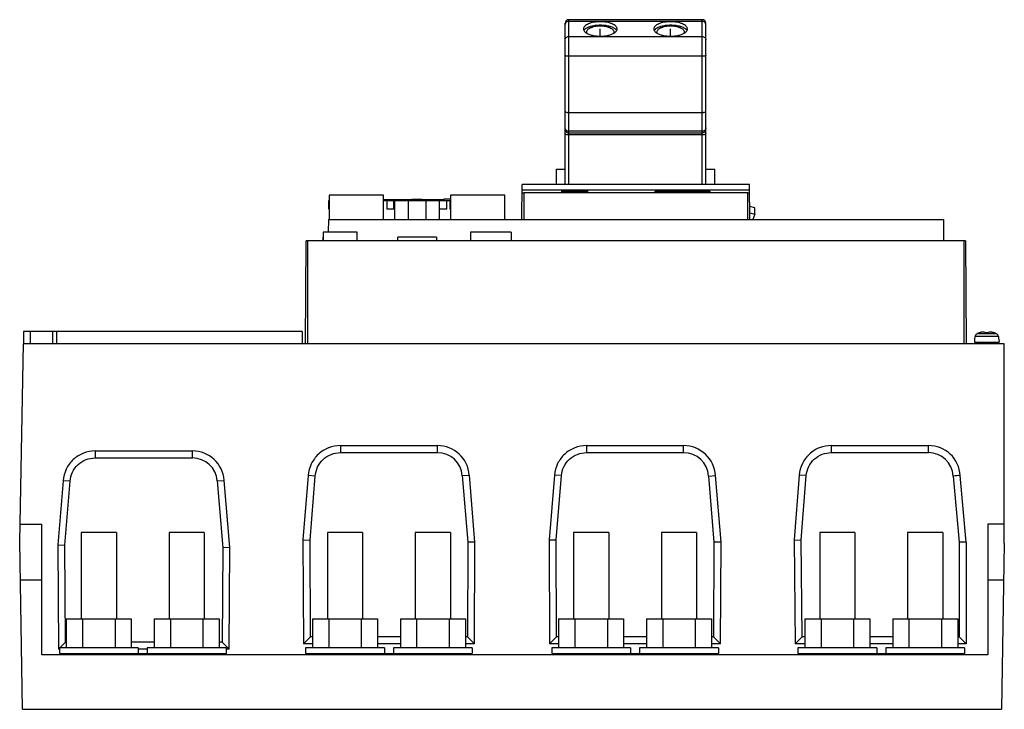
# Model space of a CAD drawing. Header units: millimetres. Extents: x 42 to 322, y 153 to 350.
import ezdxf

# ---------------------------------------------------------------- set-up
doc = ezdxf.new("R2010")
doc.units = ezdxf.units.MM
doc.header["$LTSCALE"] = 32.63007
doc.layers.get('0').update_dxf_attribs({"linetype": 'CONTINUOUS'})
doc.layers.add('INTFCLR_60015', color=7, linetype='CONTINUOUS')
doc.layers.add('INTFCLR_87', color=7, linetype='CONTINUOUS')

msp = doc.modelspace()

# ---------------------------------------------------------------- linework, layer by layer
at = {"color": 7, "linetype": 'Continuous'}
for p, q in [((196.98, 302.72), (196.98, 348.61)), ((197.98, 349.61), (197.98, 302.72)), ((235.98, 349.61), (197.98, 349.61)), ((235.98, 349.12), (197.98, 349.12)), ((235.98, 302.72), (235.98, 349.61)), ((236.98, 302.72), (236.98, 348.61)), ((197.98, 344.81), (235.98, 344.81)), ((235.98, 339.19), (197.98, 339.19)), ((197.98, 323.23), (235.98, 323.23)), ((235.98, 317.86), (197.98, 317.86)), ((197.98, 317.43), (235.98, 317.43)), ((235.98, 316.82), (197.98, 316.82)), ((194.41, 307.06), (194.41, 302.72)), ((194.41, 307.06), (196.98, 307.06)), ((236.98, 307.06), (239.56, 307.06)), ((239.56, 302.72), (239.56, 307.06)), ((184.65, 292.72), (184.74, 302.72)), ((249.45, 302.72), (184.74, 302.72)), ((249.54, 292.72), (249.45, 302.72)), ((129.87, 299.67), (129.87, 292.72)), ((145.37, 299.67), (129.87, 299.67)), ((145.37, 292.72), (145.37, 299.67)), ((164.37, 299.67), (164.37, 292.72)), ((179.87, 299.67), (164.37, 299.67)), ((179.87, 292.72), (179.87, 299.67)), ((249.47, 301.11), (184.72, 301.11)), ((185.25, 300.32), (185.25, 292.72)), ((248.94, 300.32), (185.25, 300.32)), ((196.09, 300.44), (196.09, 300.96)), ((196.09, 300.96), (203.31, 300.96)), ((203.3, 300.44), (196.09, 300.44)), ((203.31, 300.96), (203.3, 300.44)), ((222.59, 300.46), (222.59, 300.85)), ((222.59, 300.85), (238.09, 300.85)), ((238.09, 300.46), (222.59, 300.46)), ((238.09, 300.85), (238.09, 300.46)), ((248.94, 292.72), (248.94, 300.32)), ((129.8, 295.71), (129.8, 298.21)), ((162.5, 298.34), (145.37, 298.34)), ((145.37, 298.21), (148.42, 298.21)), ((146.3, 298.21), (146.3, 295.71)), ((148.3, 295.71), (148.3, 298.21)), ((148.45, 298.21), (148.45, 292.72)), ((148.45, 298.21), (164.3, 298.21)), ((152.42, 292.72), (152.42, 298.21)), ((157.33, 298.21), (157.33, 292.72)), ((161.3, 292.72), (161.3, 298.21)), ((162.5, 298.51), (162.5, 298.21)), ((164.37, 298.51), (162.5, 298.51)), ((163.3, 295.71), (163.3, 298.21)), ((164.3, 295.71), (164.3, 298.21)), ((148.3, 295.71), (146.3, 295.71)), ((163.3, 295.71), (161.3, 295.71)), ((250.95, 296.05), (249.51, 296.49)), ((249.52, 294.7), (250.95, 294.26)), ((250.95, 294.26), (250.38, 292.72)), ((250.95, 294.26), (250.95, 296.05)), ((129.65, 292.72), (129.62, 289.17)), ((129.65, 292.72), (304.54, 292.72)), ((304.54, 292.72), (304.59, 286.72)), ((128.17, 289.17), (128.17, 286.72)), ((137.87, 289.17), (128.17, 289.17)), ((137.87, 286.72), (137.87, 289.17)), ((170.08, 289.17), (170.08, 286.72)), ((181.68, 289.17), (170.08, 289.17)), ((181.68, 289.17), (181.68, 286.72)), ((123.13, 257.42), (123.38, 286.72)), ((310.8, 286.72), (123.38, 286.72)), ((123.7, 286.72), (123.7, 257.42)), ((128.08, 287.71), (128.08, 286.72)), ((128.17, 287.71), (128.08, 287.71)), ((149.37, 286.72), (149.37, 287.71)), ((160.38, 287.71), (149.37, 287.71)), ((160.38, 287.71), (160.38, 286.72)), ((310.48, 257.42), (310.48, 286.72)), ((310.8, 286.72), (311.05, 257.42)), ((42.97, 260.92), (42.97, 257.42)), ((122.17, 260.92), (42.97, 260.92)), ((44.87, 260.92), (44.87, 257.42)), ((51.25, 257.42), (51.25, 260.92)), ((52.37, 260.92), (52.37, 257.42)), ((122.17, 260.92), (122.17, 257.42)), ((316.27, 260.72), (316.07, 260.72)), ((316.27, 260.72), (316.27, 260.57)), ((317.67, 260.72), (317.47, 260.72)), ((317.47, 260.57), (317.47, 260.72)), ((313.44, 258.72), (313.37, 257.82)), ((313.37, 257.82), (320.38, 257.82)), ((313.5, 258.72), (313.44, 258.72)), ((313.5, 258.72), (313.56, 259.47)), ((320.18, 259.47), (313.56, 259.47)), ((319.63, 260.28), (314.11, 260.28)), ((318.87, 257.62), (314.87, 257.62)), ((314.87, 257.42), (314.87, 257.62)), ((318.87, 257.42), (318.87, 257.62)), ((320.18, 259.47), (320.25, 258.72)), ((320.3, 258.72), (320.25, 258.72)), ((320.3, 258.72), (320.38, 257.82)), ((41.87, 201.16), (42.97, 257.42)), ((321.87, 257.42), (42.97, 257.42)), ((321.87, 200.62), (321.87, 257.42)), ((63.37, 226.94), (63.37, 224.94)), ((63.37, 226.94), (90.99, 226.94)), ((90.99, 224.94), (90.99, 226.94)), ((133.06, 228.44), (133.06, 226.44)), ((133.06, 228.44), (160.68, 228.44)), ((160.68, 226.44), (160.68, 228.44)), ((203.06, 228.44), (230.68, 228.44)), ((203.06, 228.44), (203.06, 226.44)), ((230.68, 226.44), (230.68, 228.44)), ((272.68, 228.45), (300.3, 228.45)), ((272.68, 228.45), (272.68, 226.45)), ((300.3, 226.45), (300.3, 228.45)), ((63.37, 224.94), (90.99, 224.94)), ((133.06, 226.44), (160.68, 226.44)), ((203.06, 226.44), (230.68, 226.44)), ((272.68, 226.45), (300.3, 226.45)), ((54.24, 218.41), (52.74, 200.17)), ((56.24, 218.28), (54.24, 218.41)), ((98.04, 218.39), (100.04, 218.54)), ((101.61, 199.48), (100.04, 218.55)), ((123.94, 219.9), (122.43, 201.66)), ((125.94, 219.77), (123.94, 219.9)), ((124.43, 201.58), (125.94, 219.77)), ((167.74, 219.89), (169.74, 220.04)), ((167.74, 219.89), (169.31, 200.93)), ((171.31, 201.01), (169.74, 220.04)), ((193.95, 220.04), (192.43, 201.67)), ((195.94, 219.89), (193.95, 220.04)), ((194.43, 201.59), (195.94, 219.89)), ((237.75, 219.79), (239.74, 219.92)), ((237.75, 219.79), (239.31, 200.93)), ((241.31, 201.01), (239.74, 219.92)), ((263.56, 220.05), (262.13, 201.64)), ((265.56, 219.9), (263.56, 220.05)), ((264.13, 201.58), (265.56, 219.9)), ((307.36, 219.79), (309.01, 200.93)), ((311.01, 201.01), (309.36, 219.94)), ((54.74, 200.09), (56.24, 218.28)), ((98.04, 218.39), (99.61, 199.4)), ((41.97, 206.12), (48.17, 206.12)), ((48.17, 168.92), (48.17, 206.12)), ((321.87, 206.12), (317.17, 206.12)), ((317.17, 206.12), (317.17, 168.92)), ((59.37, 203.72), (59.37, 179.12)), ((69.37, 203.72), (59.37, 203.72)), ((69.37, 203.72), (69.37, 179.12)), ((84.37, 203.72), (84.37, 179.12)), ((94.37, 203.72), (84.37, 203.72)), ((94.37, 203.72), (94.37, 179.12)), ((122.43, 201.66), (122.57, 172)), ((122.43, 201.66), (124.43, 201.58)), ((129.37, 203.72), (129.37, 179.12)), ((139.37, 203.72), (129.37, 203.72)), ((139.37, 203.72), (139.37, 179.12)), ((164.37, 203.72), (154.37, 203.72)), ((154.37, 203.72), (154.37, 179.12)), ((164.37, 203.72), (164.37, 179.12)), ((192.43, 201.67), (194.43, 201.59)), ((192.43, 201.67), (192.57, 172)), ((209.37, 203.72), (199.37, 203.72)), ((199.37, 203.72), (199.37, 179.12)), ((209.37, 203.72), (209.37, 179.12)), ((234.37, 203.72), (224.37, 203.72)), ((224.37, 203.72), (224.37, 179.12)), ((234.37, 203.72), (234.37, 179.12)), ((262.13, 201.64), (264.13, 201.58)), ((262.13, 201.64), (262.41, 172)), ((279.37, 203.72), (269.37, 203.72)), ((269.37, 203.72), (269.37, 179.12)), ((279.37, 203.72), (279.37, 179.12)), ((304.37, 203.72), (294.37, 203.72)), ((294.37, 203.72), (294.37, 179.12)), ((304.37, 203.72), (304.37, 179.12)), ((42.67, 153.42), (41.87, 201.16)), ((52.74, 200.17), (52.88, 170.5)), ((52.74, 200.17), (54.74, 200.09)), ((54.87, 172.5), (54.74, 200.09)), ((99.61, 199.4), (99.49, 172.5)), ((101.61, 199.48), (99.61, 199.4)), ((101.48, 170.5), (101.61, 199.48)), ((124.56, 174), (124.43, 201.58)), ((169.31, 200.93), (169.18, 174)), ((171.31, 201.01), (169.31, 200.93)), ((171.17, 172), (171.31, 201.01)), ((194.56, 174), (194.43, 201.59)), ((239.31, 200.93), (239.18, 174)), ((241.31, 201.01), (239.31, 200.93)), ((241.17, 172), (241.31, 201.01)), ((264.39, 174), (264.13, 201.58)), ((311.01, 201.01), (309.01, 200.93)), ((309.01, 200.93), (309.01, 174)), ((311.01, 201.01), (311.01, 172)), ((321.87, 200.62), (321.07, 153.42)), ((48.17, 190.12), (42.06, 190.12)), ((321.7, 190.12), (317.17, 190.12)), ((55.13, 179.12), (55.13, 170.92)), ((55.13, 179.12), (73.61, 179.12)), ((59.75, 179.12), (59.75, 170.92)), ((68.99, 179.12), (68.99, 170.92)), ((73.61, 179.12), (73.61, 170.92)), ((80.14, 179.12), (80.14, 170.92)), ((80.14, 179.12), (98.61, 179.12)), ((84.75, 179.12), (84.75, 170.92)), ((93.99, 179.12), (93.99, 170.92)), ((98.61, 179.12), (98.61, 170.92)), ((125.13, 179.12), (143.61, 179.12)), ((125.13, 179.12), (125.13, 170.92)), ((129.75, 179.12), (129.75, 170.92)), ((138.99, 179.12), (138.99, 170.92)), ((143.61, 179.12), (143.61, 170.92)), ((150.14, 179.12), (168.61, 179.12)), ((150.14, 179.12), (150.14, 170.92)), ((154.75, 179.12), (154.75, 170.92)), ((163.99, 179.12), (163.99, 170.92)), ((168.61, 179.12), (168.61, 170.92)), ((195.14, 179.12), (213.61, 179.12)), ((195.14, 179.12), (195.14, 170.92)), ((199.76, 179.12), (199.76, 170.92)), ((209, 179.12), (209, 170.92)), ((213.61, 179.12), (213.61, 170.92)), ((220.14, 179.12), (238.62, 179.12)), ((220.14, 179.12), (220.14, 170.92)), ((224.76, 179.12), (224.76, 170.92)), ((234, 179.12), (234, 170.92)), ((238.62, 179.12), (238.62, 170.92)), ((265.14, 179.12), (283.62, 179.12)), ((265.14, 179.12), (265.14, 170.92)), ((269.76, 179.12), (269.76, 170.92)), ((279, 179.12), (279, 170.92)), ((283.62, 179.12), (283.62, 170.92)), ((290.14, 179.12), (308.62, 179.12)), ((290.14, 179.12), (290.14, 170.92)), ((294.76, 179.12), (294.76, 170.92)), ((304, 179.12), (304, 170.92)), ((308.62, 179.12), (308.62, 170.92)), ((122.57, 172), (124.56, 174)), ((125.13, 174), (124.56, 174)), ((150.14, 174), (143.61, 174)), ((169.18, 174), (168.61, 174)), ((171.17, 172), (169.18, 174)), ((192.57, 172), (194.56, 174)), ((195.14, 174), (194.56, 174)), ((220.14, 174), (213.61, 174)), ((239.18, 174), (238.62, 174)), ((241.17, 172), (239.18, 174)), ((262.41, 172), (264.39, 174)), ((265.14, 174), (264.39, 174)), ((290.14, 174), (283.62, 174)), ((309.01, 174), (308.62, 174)), ((311.01, 172), (309.01, 174)), ((53.16, 170.92), (53.16, 169.32)), ((75.58, 170.92), (53.16, 170.92)), ((53.29, 170.92), (54.87, 172.5)), ((55.13, 172.5), (54.87, 172.5)), ((80.14, 172.5), (73.61, 172.5)), ((75.58, 170.92), (75.58, 169.32)), ((78.16, 170.92), (78.16, 169.32)), ((100.58, 170.92), (78.16, 170.92)), ((99.49, 172.5), (98.61, 172.5)), ((101.48, 170.5), (99.49, 172.5)), ((100.58, 170.92), (100.58, 169.32)), ((125.13, 172), (122.57, 172)), ((145.58, 170.92), (123.16, 170.92)), ((123.16, 170.92), (123.16, 169.32)), ((150.14, 172), (143.61, 172)), ((145.58, 170.92), (145.58, 169.32)), ((170.58, 170.92), (148.16, 170.92)), ((148.16, 170.92), (148.16, 169.32)), ((171.17, 172), (168.61, 172)), ((170.58, 170.92), (170.58, 169.32)), ((195.14, 172), (192.57, 172)), ((215.58, 170.92), (193.16, 170.92)), ((193.16, 170.92), (193.16, 169.32)), ((220.14, 172), (213.61, 172)), ((215.58, 170.92), (215.58, 169.32)), ((240.58, 170.92), (218.16, 170.92)), ((218.16, 170.92), (218.16, 169.32)), ((241.17, 172), (238.62, 172)), ((240.58, 170.92), (240.58, 169.32)), ((265.14, 172), (262.41, 172)), ((285.58, 170.92), (263.16, 170.92)), ((263.16, 170.92), (263.16, 169.32)), ((290.14, 172), (283.62, 172)), ((285.58, 170.92), (285.58, 169.32)), ((310.58, 170.92), (288.16, 170.92)), ((288.16, 170.92), (288.16, 169.32)), ((311.01, 172), (308.62, 172)), ((310.58, 170.92), (310.58, 169.32)), ((317.17, 168.92), (48.17, 168.92)), ((52.88, 170.5), (53.16, 170.79)), ((53.16, 170.5), (52.88, 170.5)), ((53.16, 169.32), (100.58, 169.32)), ((54.87, 168.92), (54.87, 169.32)), ((55.87, 169.32), (55.87, 168.92)), ((78.16, 170.5), (75.58, 170.5)), ((93.66, 168.92), (93.66, 169.32)), ((94.37, 169.32), (94.37, 168.92)), ((98.58, 168.92), (98.58, 169.32)), ((98.87, 169.32), (98.87, 168.92)), ((101.48, 170.5), (100.58, 170.5)), ((123.16, 169.32), (170.58, 169.32)), ((124.87, 168.92), (124.87, 169.32)), ((125.87, 169.32), (125.87, 168.92)), ((163.66, 168.92), (163.66, 169.32)), ((164.37, 169.32), (164.37, 168.92)), ((168.58, 168.92), (168.58, 169.32)), ((168.87, 169.32), (168.87, 168.92)), ((193.16, 169.32), (240.58, 169.32)), ((194.87, 168.92), (194.87, 169.32)), ((195.87, 169.32), (195.87, 168.92)), ((233.66, 168.92), (233.66, 169.32)), ((234.37, 169.32), (234.37, 168.92)), ((238.58, 168.92), (238.58, 169.32)), ((238.87, 169.32), (238.87, 168.92)), ((263.16, 169.32), (310.58, 169.32)), ((264.87, 168.92), (264.87, 169.32)), ((265.87, 169.32), (265.87, 168.92)), ((303.66, 168.92), (303.66, 169.32)), ((304.37, 169.32), (304.37, 168.92)), ((308.58, 168.92), (308.58, 169.32)), ((308.87, 169.32), (308.87, 168.92)), ((42.67, 153.42), (321.07, 153.42))]:
    msp.add_line(p, q, dxfattribs=at)
for centre, radius, start, end in [((197.98, 348.61), 1, 90, 180), ((235.98, 348.61), 1, 0, 90), ((154.88, 264.57), 33.9, 85.0021, 94.9979), ((315.93, 256.64), 4.07, 109.6057, 112.7297), ((315.95, 256.6), 4.11, 105.4458, 109.602), ((315.96, 256.54), 4.17, 101.9288, 105.444), ((315.98, 256.46), 4.25, 99.6352, 101.9302), ((315.99, 256.39), 4.33, 98.0833, 99.636), ((316, 256.33), 4.39, 97.3604, 98.0852), ((316.02, 256.14), 4.58, 93.6456, 97.3347), ((316.05, 255.78), 4.94, 92.2907, 93.6639), ((316.06, 255.41), 5.31, 91.0066, 92.2881), ((316.07, 254.84), 5.87, 89.9903, 91.0062), ((316.07, 254.84), 5.87, 89.9903, 91.0063), ((317.68, 254.85), 5.87, 88.9878, 90.0098), ((317.68, 254.85), 5.87, 88.9878, 90.0098), ((317.69, 255.43), 5.29, 87.6057, 88.9887), ((317.7, 255.79), 4.92, 86.3078, 87.6009), ((317.72, 256.14), 4.57, 82.611, 86.3272), ((317.75, 256.33), 4.38, 81.8394, 82.5851), ((317.76, 256.39), 4.32, 80.2965, 81.8412), ((317.77, 256.47), 4.25, 78.0151, 80.2973), ((317.78, 256.54), 4.17, 74.4712, 78.0165), ((317.8, 256.6), 4.11, 70.3018, 74.4693), ((317.81, 256.64), 4.07, 67.2236, 70.2981), ((314.55, 259.39), 0.986, 155.208, 174.9169), ((314.55, 259.38), 0.996, 145.4526, 155.2054), ((314.56, 259.38), 1, 135.9299, 145.4343), ((314.57, 259.37), 1.01, 116.5538, 135.8915), ((315.93, 256.66), 4.04, 112.7305, 116.5909), ((314.67, 257.62), 0.2, 0, 90), ((319.07, 257.62), 0.2, 90, 180), ((317.82, 256.66), 4.04, 63.4091, 67.2229), ((319.18, 259.37), 1.01, 44.1085, 63.4462), ((319.19, 259.38), 1, 34.5657, 44.0701), ((319.19, 259.38), 0.996, 24.7946, 34.5474), ((319.2, 259.39), 0.986, 5.0831, 24.792), ((90.99, 217.87), 9.07, 4.285, 90.0262), ((160.69, 219.36), 9.07, 4.2992, 90.0384), ((230.69, 219.36), 9.07, 3.5178, 90.0233), ((300.3, 219.38), 9.07, 3.5246, 90.0275), ((90.99, 217.87), 7.07, 4.2544, 90.0314), ((160.69, 219.36), 7.07, 4.2712, 90.0459), ((230.69, 219.36), 7.07, 3.4587, 90.0468), ((300.3, 219.38), 7.07, 3.3362, 90.034)]:
    msp.add_arc(centre, radius, start, end, dxfattribs=at)
for centre, start_param, end_param in [((185.25, 300.36), 3.140982, 4.712389), ((248.94, 300.36), -1.570796, 0.00061)]:
    msp.add_ellipse(centre, major_axis=(0.533, 0), ratio=0.069927, start_param=start_param, end_param=end_param, dxfattribs=at)
for points, knots in [([(197.06, 348.58), (197.05, 348.55), (197, 348.44), (196.98, 348.31), (196.98, 348.22)], [0, 0, 0, 0, 0.252865, 1, 1, 1, 1]), ([(197.98, 349.12), (197.79, 349.12), (197.41, 349.03), (197.14, 348.74), (197.06, 348.58)], [0, 0, 0, 0, 0.512432, 1, 1, 1, 1]), ([(211.75, 346.96), (211.75, 347.1), (211.68, 347.4), (211.38, 347.79), (210.93, 348.14), (210.45, 348.38), (210, 348.56), (209.49, 348.72), (208.79, 348.88), (207.9, 348.99), (206.98, 349.03), (206.06, 348.99), (205.17, 348.88), (204.47, 348.72), (203.96, 348.56), (203.51, 348.38), (203.03, 348.14), (202.58, 347.79), (202.28, 347.4), (202.21, 347.1), (202.21, 346.96)], [0, 0, 0, 0, 0.036896, 0.079231, 0.130072, 0.190256, 0.223707, 0.259168, 0.335206, 0.416296, 0.499992, 0.583688, 0.664779, 0.740818, 0.776281, 0.809735, 0.869922, 0.920767, 0.963103, 1, 1, 1, 1]), ([(202.49, 346.76), (202.68, 346.98), (203.25, 347.39), (204.29, 347.79), (205.58, 348.05), (206.98, 348.14), (208.39, 348.05), (209.67, 347.79), (210.72, 347.38), (211.28, 346.98), (211.47, 346.75)], [0, 0, 0, 0, 0.092466, 0.210815, 0.349843, 0.500105, 0.650348, 0.789328, 0.907609, 1, 1, 1, 1]), ([(210.91, 346.06), (210.91, 346.17), (210.85, 346.42), (210.61, 346.74), (210.23, 347.03), (209.84, 347.23), (209.47, 347.37), (209.05, 347.51), (208.47, 347.64), (207.74, 347.73), (206.98, 347.76), (206.22, 347.73), (205.49, 347.64), (204.92, 347.51), (204.49, 347.37), (204.12, 347.23), (203.73, 347.03), (203.36, 346.74), (203.11, 346.42), (203.05, 346.17), (203.05, 346.06)], [0, 0, 0, 0, 0.036892, 0.079232, 0.13007, 0.190254, 0.223708, 0.25917, 0.335207, 0.416295, 0.49999, 0.583686, 0.664774, 0.740814, 0.776278, 0.809734, 0.869923, 0.920765, 0.963108, 1, 1, 1, 1]), ([(231.75, 346.96), (231.75, 347.1), (231.68, 347.4), (231.38, 347.79), (230.93, 348.14), (230.45, 348.38), (230, 348.56), (229.49, 348.72), (228.79, 348.88), (227.9, 348.99), (226.98, 349.03), (226.06, 348.99), (225.17, 348.88), (224.47, 348.72), (223.96, 348.56), (223.51, 348.38), (223.03, 348.14), (222.58, 347.79), (222.28, 347.4), (222.21, 347.1), (222.21, 346.96)], [0, 0, 0, 0, 0.036896, 0.079231, 0.130072, 0.190256, 0.223707, 0.259168, 0.335206, 0.416296, 0.499992, 0.583688, 0.664779, 0.740818, 0.776281, 0.809735, 0.869922, 0.920767, 0.963103, 1, 1, 1, 1]), ([(222.49, 346.76), (222.68, 346.98), (223.25, 347.39), (224.29, 347.79), (225.58, 348.05), (226.98, 348.14), (228.39, 348.05), (229.67, 347.79), (230.72, 347.38), (231.28, 346.98), (231.47, 346.75)], [0, 0, 0, 0, 0.092466, 0.210815, 0.349843, 0.500105, 0.650348, 0.789328, 0.907609, 1, 1, 1, 1]), ([(230.91, 346.06), (230.91, 346.17), (230.85, 346.42), (230.61, 346.74), (230.23, 347.03), (229.84, 347.23), (229.47, 347.37), (229.05, 347.51), (228.47, 347.64), (227.74, 347.73), (226.98, 347.76), (226.22, 347.73), (225.49, 347.64), (224.92, 347.51), (224.49, 347.37), (224.12, 347.23), (223.73, 347.03), (223.36, 346.74), (223.11, 346.42), (223.05, 346.17), (223.05, 346.06)], [0, 0, 0, 0, 0.036892, 0.079232, 0.13007, 0.190254, 0.223708, 0.25917, 0.335207, 0.416295, 0.49999, 0.583686, 0.664774, 0.740814, 0.776278, 0.809734, 0.869923, 0.920765, 0.963108, 1, 1, 1, 1]), ([(236.9, 348.58), (236.82, 348.74), (236.55, 349.03), (236.17, 349.12), (235.98, 349.12)], [0, 0, 0, 0, 0.487568, 1, 1, 1, 1]), ([(236.98, 348.22), (236.98, 348.31), (236.96, 348.44), (236.91, 348.55), (236.9, 348.58)], [0, 0, 0, 0, 0.747135, 1, 1, 1, 1]), ([(196.98, 343.9), (196.98, 344.02), (197.03, 344.26), (197.26, 344.56), (197.59, 344.76), (197.85, 344.81), (197.98, 344.81)], [0, 0, 0, 0, 0.23812, 0.483328, 0.738288, 1, 1, 1, 1]), ([(202.21, 346.96), (202.21, 346.87), (202.24, 346.67), (202.39, 346.39), (202.62, 346.12), (202.81, 345.96), (202.92, 345.89)], [0, 0, 0, 0, 0.213897, 0.444678, 0.704357, 1, 1, 1, 1]), ([(202.33, 346.53), (202.35, 346.54), (202.39, 346.63), (202.45, 346.7), (202.49, 346.76)], [0, 0, 0, 0, 0.240744, 1, 1, 1, 1]), ([(202.92, 345.89), (203.15, 345.72), (203.72, 345.44), (204.69, 345.14), (205.8, 344.95), (206.98, 344.89), (208.16, 344.95), (209.27, 345.14), (210.24, 345.44), (210.81, 345.72), (211.04, 345.89)], [0, 0, 0, 0, 0.101934, 0.222765, 0.35764, 0.499938, 0.642244, 0.777143, 0.898016, 1, 1, 1, 1]), ([(203.05, 346.06), (203.05, 346.04), (203.06, 345.94), (203.08, 345.84), (203.11, 345.77)], [0, 0, 0, 0, 0.245339, 1, 1, 1, 1]), ([(210.85, 345.77), (210.86, 345.8), (210.9, 345.89), (210.91, 345.99), (210.91, 346.06)], [0, 0, 0, 0, 0.2576, 1, 1, 1, 1]), ([(211.04, 345.89), (211.15, 345.96), (211.34, 346.12), (211.57, 346.39), (211.72, 346.67), (211.75, 346.87), (211.75, 346.96)], [0, 0, 0, 0, 0.295703, 0.555403, 0.786159, 1, 1, 1, 1]), ([(211.47, 346.75), (211.49, 346.74), (211.54, 346.66), (211.59, 346.59), (211.63, 346.53)], [0, 0, 0, 0, 0.259895, 1, 1, 1, 1]), ([(222.21, 346.96), (222.21, 346.87), (222.24, 346.67), (222.39, 346.39), (222.62, 346.12), (222.81, 345.96), (222.92, 345.89)], [0, 0, 0, 0, 0.213897, 0.444678, 0.704357, 1, 1, 1, 1]), ([(222.33, 346.53), (222.35, 346.54), (222.39, 346.63), (222.45, 346.7), (222.49, 346.76)], [0, 0, 0, 0, 0.240744, 1, 1, 1, 1]), ([(222.92, 345.89), (223.15, 345.72), (223.72, 345.44), (224.69, 345.14), (225.8, 344.95), (226.98, 344.89), (228.16, 344.95), (229.27, 345.14), (230.24, 345.44), (230.81, 345.72), (231.04, 345.89)], [0, 0, 0, 0, 0.101934, 0.222765, 0.35764, 0.499938, 0.642244, 0.777143, 0.898016, 1, 1, 1, 1]), ([(223.05, 346.06), (223.05, 346.04), (223.06, 345.94), (223.08, 345.84), (223.11, 345.77)], [0, 0, 0, 0, 0.245339, 1, 1, 1, 1]), ([(230.85, 345.77), (230.86, 345.8), (230.9, 345.89), (230.91, 345.99), (230.91, 346.06)], [0, 0, 0, 0, 0.2576, 1, 1, 1, 1]), ([(231.04, 345.89), (231.15, 345.96), (231.34, 346.12), (231.57, 346.39), (231.72, 346.67), (231.75, 346.87), (231.75, 346.96)], [0, 0, 0, 0, 0.295703, 0.555403, 0.786159, 1, 1, 1, 1]), ([(231.47, 346.75), (231.49, 346.74), (231.54, 346.66), (231.59, 346.59), (231.63, 346.53)], [0, 0, 0, 0, 0.259895, 1, 1, 1, 1]), ([(235.98, 344.81), (236.11, 344.81), (236.37, 344.76), (236.7, 344.56), (236.93, 344.26), (236.98, 344.02), (236.98, 343.9)], [0, 0, 0, 0, 0.261712, 0.516672, 0.76188, 1, 1, 1, 1]), ([(197.98, 339.19), (197.85, 339.19), (197.67, 339.2), (197.43, 339.22), (197.28, 339.25), (197.16, 339.28), (197.06, 339.32), (196.98, 339.37), (196.98, 339.41)], [0, 0, 0, 0, 0.363678, 0.528905, 0.67505, 0.797311, 0.892181, 1, 1, 1, 1]), ([(236.98, 339.41), (236.98, 339.37), (236.91, 339.32), (236.81, 339.28), (236.68, 339.25), (236.53, 339.22), (236.29, 339.2), (236.11, 339.19), (235.98, 339.19)], [0, 0, 0, 0, 0.107819, 0.202689, 0.32495, 0.471095, 0.636322, 1, 1, 1, 1]), ([(196.98, 323.45), (196.98, 323.41), (197.06, 323.36), (197.16, 323.32), (197.28, 323.29), (197.43, 323.26), (197.67, 323.24), (197.85, 323.23), (197.98, 323.23)], [0, 0, 0, 0, 0.107819, 0.202689, 0.32495, 0.471095, 0.636322, 1, 1, 1, 1]), ([(235.98, 323.23), (236.11, 323.23), (236.29, 323.24), (236.53, 323.26), (236.68, 323.29), (236.81, 323.32), (236.91, 323.36), (236.98, 323.41), (236.98, 323.45)], [0, 0, 0, 0, 0.363678, 0.528905, 0.67505, 0.797311, 0.892181, 1, 1, 1, 1]), ([(197.98, 317.86), (197.85, 317.86), (197.59, 317.91), (197.26, 318.13), (197.03, 318.45), (196.98, 318.71), (196.98, 318.84)], [0, 0, 0, 0, 0.251442, 0.501997, 0.751383, 1, 1, 1, 1]), ([(196.98, 318.42), (196.98, 318.29), (197.03, 318.03), (197.26, 317.7), (197.59, 317.48), (197.85, 317.43), (197.98, 317.43)], [0, 0, 0, 0, 0.248617, 0.498003, 0.748558, 1, 1, 1, 1]), ([(197.98, 316.82), (197.85, 316.82), (197.61, 316.84), (197.33, 316.9), (197.15, 316.99), (197.04, 317.06), (196.98, 317.15), (196.98, 317.2)], [0, 0, 0, 0, 0.338829, 0.634226, 0.755199, 0.855236, 1, 1, 1, 1]), ([(236.98, 318.84), (236.98, 318.71), (236.93, 318.45), (236.71, 318.13), (236.37, 317.91), (236.11, 317.86), (235.98, 317.86)], [0, 0, 0, 0, 0.248617, 0.498003, 0.748558, 1, 1, 1, 1]), ([(235.98, 317.43), (236.11, 317.43), (236.37, 317.48), (236.71, 317.7), (236.93, 318.03), (236.98, 318.29), (236.98, 318.42)], [0, 0, 0, 0, 0.251442, 0.501997, 0.751383, 1, 1, 1, 1]), ([(236.98, 317.2), (236.98, 317.15), (236.92, 317.06), (236.81, 316.99), (236.63, 316.9), (236.35, 316.84), (236.11, 316.82), (235.98, 316.82)], [0, 0, 0, 0, 0.144764, 0.244801, 0.365774, 0.661171, 1, 1, 1, 1]), ([(316.27, 260.57), (316.47, 260.58), (316.87, 260.6), (317.27, 260.58), (317.47, 260.57)], [0, 0, 0, 0, 0.5, 1, 1, 1, 1]), ([(63.37, 226.94), (62.23, 226.94), (59.92, 226.51), (56.96, 224.64), (54.89, 221.82), (54.31, 219.55), (54.24, 218.41)], [0, 0, 0, 0, 0.250045, 0.500038, 0.750019, 1, 1, 1, 1]), ([(133.06, 228.44), (131.92, 228.44), (129.62, 228), (126.66, 226.14), (124.59, 223.31), (124.01, 221.04), (123.94, 219.9)], [0, 0, 0, 0, 0.250045, 0.500038, 0.750019, 1, 1, 1, 1]), ([(203.06, 228.44), (201.93, 228.44), (199.65, 228.01), (196.71, 226.18), (194.64, 223.41), (194.03, 221.17), (193.95, 220.04)], [0, 0, 0, 0, 0.250043, 0.500035, 0.750016, 1, 1, 1, 1]), ([(272.68, 228.45), (271.55, 228.45), (269.27, 228.03), (266.33, 226.2), (264.25, 223.42), (263.65, 221.18), (263.56, 220.05)], [0, 0, 0, 0, 0.250043, 0.500035, 0.750015, 1, 1, 1, 1]), ([(56.24, 218.28), (56.29, 219.17), (56.74, 220.94), (58.36, 223.15), (60.68, 224.6), (62.48, 224.94), (63.37, 224.94)], [0, 0, 0, 0, 0.249978, 0.499948, 0.749938, 1, 1, 1, 1]), ([(125.94, 219.77), (125.99, 220.66), (126.44, 222.44), (128.06, 224.64), (130.37, 226.1), (132.17, 226.44), (133.06, 226.44)], [0, 0, 0, 0, 0.249978, 0.499948, 0.749938, 1, 1, 1, 1]), ([(195.94, 219.89), (196.01, 220.77), (196.48, 222.52), (198.1, 224.68), (200.4, 226.11), (202.18, 226.44), (203.06, 226.44)], [0, 0, 0, 0, 0.249993, 0.499949, 0.749925, 1, 1, 1, 1]), ([(265.56, 219.9), (265.62, 220.78), (266.1, 222.53), (267.72, 224.69), (270.02, 226.12), (271.8, 226.45), (272.68, 226.45)], [0, 0, 0, 0, 0.249993, 0.499949, 0.749925, 1, 1, 1, 1])]:
    msp.add_open_spline(points, degree=3, knots=knots, dxfattribs=at)
msp.add_open_spline([(309.36, 219.93), (308.69, 219.9), (308.03, 219.83), (307.36, 219.79)], degree=3, dxfattribs=at)
at = {"layer": 'INTFCLR_60015', "color": 254, "linetype": 'Continuous', "true_color": 0xf0ebaf}
for p, q in [((206.98, 344.93), (206.98, 346.96)), ((226.98, 344.93), (226.98, 346.96))]:
    msp.add_line(p, q, dxfattribs=at)
at = {"layer": 'INTFCLR_87', "color": 254, "linetype": 'Continuous', "true_color": 0xf0ebaf}
msp.add_line((316.87, 260.59), (316.87, 260.72), dxfattribs=at)

doc.saveas('drawing.dxf')
